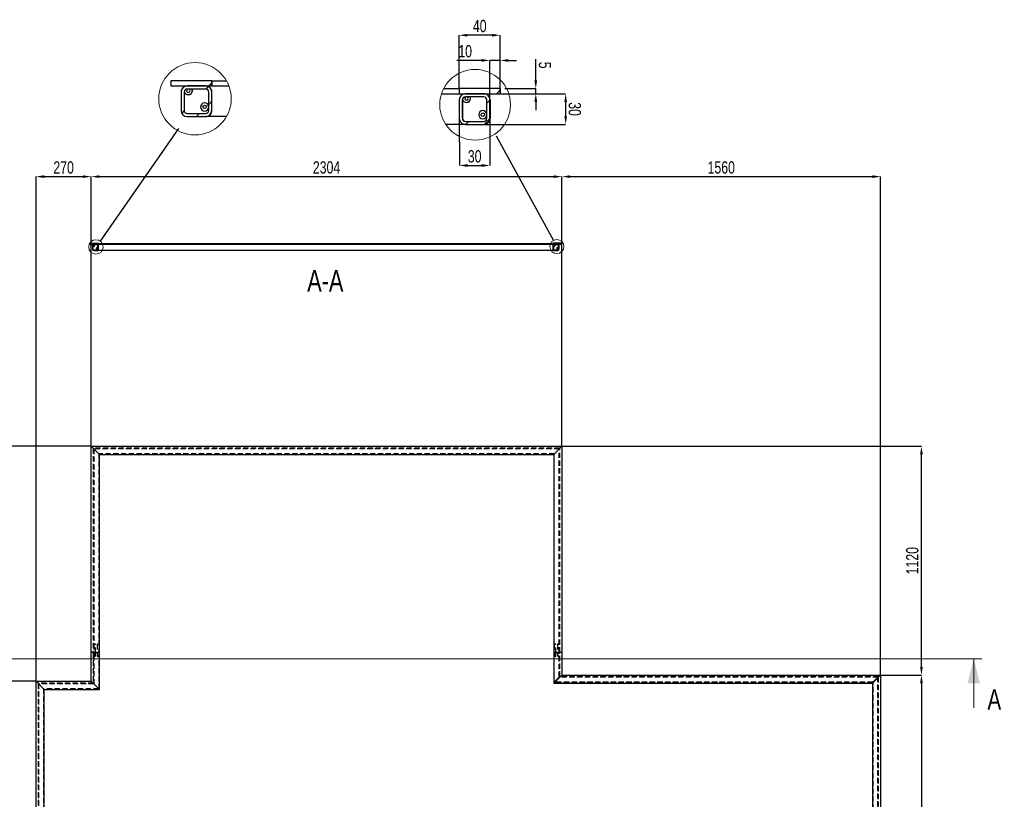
# Model space of a CAD drawing. Header units: millimetres. Extents: x 0 to 841, y 0 to 594.
# Tile 3 of 6: x 137 to 378, y 191 to 382. Entities that reach past the tile are written whole.
import ezdxf

# ---------------------------------------------------------------- set-up
doc = ezdxf.new("R2010")
doc.units = ezdxf.units.MM
doc.header["$PDSIZE"] = -1
doc.linetypes.add('HIDDEN', pattern=[1.905, 1.27, -0.635])
for name, color, linetype in [('COTES', 1, 'Continuous'), ('NOTES', 6, 'Continuous'), ('TRAIT-FINS', 9, 'Continuous'), ('TRAIT-TIRET', 2, 'HIDDEN')]:
    doc.layers.add(name, color=color, linetype=linetype)
doc.layers.add('TRAIT-FORT', color=4, linetype='Continuous', lineweight=25)
doc.styles.add('SLDTEXTSTYLE0', font='TXT', dxfattribs={"width": 0.75})
doc.dimstyles.new('SLDDIMSTYLE0', dxfattribs={"dimtxt": 3, "dimasz": 2, "dimexe": 0, "dimexo": 0.0625, "dimgap": 0.75, "dimtad": 1, "dimdec": 0, "dimlfac": 20, "dimrnd": 1e-09, "dimzin": 12, "dimdsep": 46, "dimtxsty": 'SLDTEXTSTYLE0', "dimsah": 1, "dimcen": 0.09, "dimadec": 0, "dimazin": 3, "dimtfac": 1, "dimtdec": 0, "dimtmove": 0, "dimatfit": 0, "dimfxl": 1, "dimfrac": 2, "dimtolj": 1, "dimtzin": 12, "dimarcsym": 0})
doc.dimstyles.new('SLDDIMSTYLE1', dxfattribs={"dimtxt": 3, "dimasz": 2, "dimexe": 0, "dimexo": 0.0625, "dimgap": 0.75, "dimtad": 1, "dimdec": 0, "dimlfac": 20, "dimrnd": 1e-09, "dimzin": 12, "dimdsep": 46, "dimtxsty": 'SLDTEXTSTYLE0', "dimsah": 1, "dimcen": 0.09, "dimadec": 0, "dimazin": 3, "dimtfac": 1, "dimtdec": 0, "dimtofl": 0, "dimtmove": 0, "dimatfit": 3, "dimfxl": 1, "dimfrac": 2, "dimtolj": 1, "dimtzin": 12, "dimarcsym": 0})
doc.dimstyles.new('SLDDIMSTYLE2', dxfattribs={"dimtxt": 0.18, "dimasz": 2, "dimexe": 0, "dimexo": 0.0625, "dimgap": 0, "dimtad": 0, "dimtih": 1, "dimtoh": 1, "dimdec": 0, "dimrnd": 1e-09, "dimzin": 0, "dimdsep": 46, "dimtxsty": 'Standard', "dimblk1": 'NONE', "dimblk2": 'NONE', "dimsah": 1, "dimcen": 0.09, "dimadec": 0, "dimazin": 0, "dimtfac": 2, "dimtdec": 0, "dimtofl": 0, "dimtmove": 0, "dimatfit": 3, "dimldrblk": 'NONE', "dimfxl": 1, "dimfrac": 2, "dimtolj": 1, "dimtzin": 0, "dimarcsym": 0})
doc.dimstyles.new('SLDDIMSTYLE5', dxfattribs={"dimtxt": 3, "dimasz": 2, "dimexe": 0, "dimexo": 0.0625, "dimgap": 0.75, "dimtad": 1, "dimdec": 0, "dimlfac": 4, "dimrnd": 1e-09, "dimzin": 12, "dimdsep": 46, "dimtxsty": 'SLDTEXTSTYLE0', "dimsah": 1, "dimcen": 0.09, "dimadec": 0, "dimazin": 3, "dimtfac": 1, "dimtdec": 0, "dimtmove": 0, "dimatfit": 0, "dimfxl": 1, "dimfrac": 2, "dimtolj": 1, "dimtzin": 12, "dimarcsym": 0})
pattern_1 = [(45, (0, 0), (-13.4704, 13.4704), []), (45, (4.49, 2e-323), (-13.4704, 13.4704), []), (45, (8.98, 4e-323), (-13.4704, 13.4704), []), (45, (13.47, 6e-323), (-13.4704, 13.4704), [])]

# ---------------------------------------------------------------- blocks, each defined once
blk = doc.blocks.new('_D_8')
at = {"layer": 'COTES', "color": 0, "lineweight": -2, "transparency": 16777216}
for p, q in [((154.87, 277.22), (119.44, 277.22)), ((119.44, 275.22), (119.44, 70.52)), ((202.37, 68.52), (119.44, 68.52))]:
    blk.add_line(p, q, dxfattribs=at)
at = {"layer": 'COTES', "color": 0, "transparency": 16777216}
for points in [[(119.1, 275.22), (119.77, 275.22), (119.44, 277.22)], [(119.1, 70.52), (119.77, 70.52), (119.44, 68.52)]]:
    blk.add_solid(points, dxfattribs=at)
at = {"layer": 'Defpoints', "color": 0, "transparency": 16777216}
for p in [(154.94, 277.22), (119.44, 68.52), (202.44, 68.52)]:
    blk.add_point(p, dxfattribs=at)
at = {"layer": 'COTES', "color": 0, "transparency": 16777216, "insert": (115.69, 172.87), "char_height": 3, "attachment_point": 2, "rotation": 90, "style": 'SLDTEXTSTYLE0'}
blk.add_mtext('\\A1;4174', dxfattribs=at)
blk = doc.blocks.new('_D_9')
at = {"layer": 'COTES', "color": 0, "lineweight": -2, "transparency": 16777216}
for p, q in [((141.37, 219.72), (131.44, 219.72)), ((131.44, 110.02), (131.44, 217.72)), ((141.37, 108.02), (131.44, 108.02))]:
    blk.add_line(p, q, dxfattribs=at)
at = {"layer": 'COTES', "color": 0, "transparency": 16777216}
for points in [[(131.1, 217.72), (131.77, 217.72), (131.44, 219.72)], [(131.1, 110.02), (131.77, 110.02), (131.44, 108.02)]]:
    blk.add_solid(points, dxfattribs=at)
at = {"layer": 'Defpoints', "color": 0, "transparency": 16777216}
for p in [(131.44, 219.72), (141.44, 219.72), (141.44, 108.02)]:
    blk.add_point(p, dxfattribs=at)
at = {"layer": 'COTES', "color": 0, "transparency": 16777216, "insert": (127.69, 163.87), "char_height": 3, "attachment_point": 2, "rotation": 90, "style": 'SLDTEXTSTYLE0'}
blk.add_mtext('\\A1;2234', dxfattribs=at)
blk = doc.blocks.new('_D_12')
at = {"layer": 'COTES', "color": 0, "lineweight": -2, "transparency": 16777216}
for p, q in [((348.2, 221.22), (358.14, 221.22)), ((358.14, 219.22), (358.14, 108.52)), ((348.2, 106.52), (358.14, 106.52))]:
    blk.add_line(p, q, dxfattribs=at)
at = {"layer": 'COTES', "color": 0, "transparency": 16777216}
for points in [[(357.8, 219.22), (358.47, 219.22), (358.14, 221.22)], [(357.8, 108.52), (358.47, 108.52), (358.14, 106.52)]]:
    blk.add_solid(points, dxfattribs=at)
at = {"layer": 'Defpoints', "color": 0, "transparency": 16777216}
for p in [(348.14, 221.22), (348.14, 106.52), (358.14, 106.52)]:
    blk.add_point(p, dxfattribs=at)
at = {"layer": 'COTES', "color": 0, "transparency": 16777216, "insert": (354.39, 163.87), "char_height": 3, "attachment_point": 2, "rotation": 90, "style": 'SLDTEXTSTYLE0'}
blk.add_mtext('\\A1;2294', dxfattribs=at)
blk = doc.blocks.new('_D_13')
at = {"layer": 'COTES', "color": 0, "lineweight": -2, "transparency": 16777216}
for p, q in [((154.87, 277.22), (131.44, 277.22)), ((131.44, 221.72), (131.44, 275.22)), ((141.37, 219.72), (131.44, 219.72))]:
    blk.add_line(p, q, dxfattribs=at)
at = {"layer": 'COTES', "color": 0, "transparency": 16777216}
for points in [[(131.1, 275.22), (131.77, 275.22), (131.44, 277.22)], [(131.1, 221.72), (131.77, 221.72), (131.44, 219.72)]]:
    blk.add_solid(points, dxfattribs=at)
at = {"layer": 'Defpoints', "color": 0, "transparency": 16777216}
for p in [(131.44, 277.22), (154.94, 277.22), (141.44, 219.72)]:
    blk.add_point(p, dxfattribs=at)
at = {"layer": 'COTES', "color": 0, "transparency": 16777216, "insert": (127.69, 248.47), "char_height": 3, "attachment_point": 2, "rotation": 90, "style": 'SLDTEXTSTYLE0'}
blk.add_mtext('\\A1;1150', dxfattribs=at)
blk = doc.blocks.new('_D_14')
at = {"layer": 'COTES', "color": 0, "lineweight": -2, "transparency": 16777216}
for p, q in [((270.2, 277.22), (358.14, 277.22)), ((358.14, 223.22), (358.14, 275.22)), ((348.2, 221.22), (358.14, 221.22))]:
    blk.add_line(p, q, dxfattribs=at)
at = {"layer": 'COTES', "color": 0, "transparency": 16777216}
for points in [[(357.8, 275.22), (358.47, 275.22), (358.14, 277.22)], [(357.8, 223.22), (358.47, 223.22), (358.14, 221.22)]]:
    blk.add_solid(points, dxfattribs=at)
at = {"layer": 'Defpoints', "color": 0, "transparency": 16777216}
for p in [(270.14, 277.22), (358.14, 277.22), (348.14, 221.22)]:
    blk.add_point(p, dxfattribs=at)
at = {"layer": 'COTES', "color": 0, "transparency": 16777216, "insert": (354.39, 249.22), "char_height": 3, "attachment_point": 2, "rotation": 90, "style": 'SLDTEXTSTYLE0'}
blk.add_mtext('\\A1;1120', dxfattribs=at)
blk = doc.blocks.new('_D_18')
at = {"layer": 'COTES', "color": 0, "lineweight": -2, "transparency": 16777216}
for p, q in [((141.44, 219.78), (141.44, 343.22)), ((143.44, 343.22), (152.94, 343.22)), ((154.94, 277.28), (154.94, 343.22))]:
    blk.add_line(p, q, dxfattribs=at)
at = {"layer": 'COTES', "color": 0, "transparency": 16777216}
for points in [[(143.44, 343.55), (143.44, 342.89), (141.44, 343.22)], [(152.94, 343.55), (152.94, 342.89), (154.94, 343.22)]]:
    blk.add_solid(points, dxfattribs=at)
at = {"layer": 'Defpoints', "color": 0, "transparency": 16777216}
for p in [(154.94, 343.22), (154.94, 277.22), (141.44, 219.72)]:
    blk.add_point(p, dxfattribs=at)
at = {"layer": 'COTES', "color": 0, "transparency": 16777216, "insert": (148.19, 346.97), "char_height": 3, "attachment_point": 2, "style": 'SLDTEXTSTYLE0'}
blk.add_mtext('\\A1;270', dxfattribs=at)
blk = doc.blocks.new('_D_19')
at = {"layer": 'COTES', "color": 0, "lineweight": -2, "transparency": 16777216}
for p, q in [((154.94, 277.28), (154.94, 343.22)), ((156.94, 343.22), (268.14, 343.22)), ((270.14, 277.28), (270.14, 343.22))]:
    blk.add_line(p, q, dxfattribs=at)
at = {"layer": 'COTES', "color": 0, "transparency": 16777216}
for points in [[(156.94, 343.55), (156.94, 342.89), (154.94, 343.22)], [(268.14, 343.55), (268.14, 342.89), (270.14, 343.22)]]:
    blk.add_solid(points, dxfattribs=at)
at = {"layer": 'Defpoints', "color": 0, "transparency": 16777216}
for p in [(270.14, 343.22), (154.94, 277.22), (270.14, 277.22)]:
    blk.add_point(p, dxfattribs=at)
at = {"layer": 'COTES', "color": 0, "transparency": 16777216, "insert": (212.54, 346.97), "char_height": 3, "attachment_point": 2, "style": 'SLDTEXTSTYLE0'}
blk.add_mtext('\\A1;2304', dxfattribs=at)
blk = doc.blocks.new('_D_20')
at = {"layer": 'COTES', "color": 0, "lineweight": -2, "transparency": 16777216}
for p, q in [((270.14, 277.28), (270.14, 343.22)), ((272.14, 343.22), (346.14, 343.22)), ((348.14, 221.28), (348.14, 343.22))]:
    blk.add_line(p, q, dxfattribs=at)
at = {"layer": 'COTES', "color": 0, "transparency": 16777216}
for points in [[(272.14, 343.55), (272.14, 342.89), (270.14, 343.22)], [(346.14, 343.55), (346.14, 342.89), (348.14, 343.22)]]:
    blk.add_solid(points, dxfattribs=at)
at = {"layer": 'Defpoints', "color": 0, "transparency": 16777216}
for p in [(348.14, 343.22), (270.14, 277.22), (348.14, 221.22)]:
    blk.add_point(p, dxfattribs=at)
at = {"layer": 'COTES', "color": 0, "transparency": 16777216, "insert": (309.14, 346.97), "char_height": 3, "attachment_point": 2, "style": 'SLDTEXTSTYLE0'}
blk.add_mtext('\\A1;1560', dxfattribs=at)
blk = doc.blocks.new('_None')
blk = doc.blocks.new('SW_HATCH_0')
at = {"layer": 'TRAIT-FINS', "color": 0}
for p, q in [((7.67, 7.67), (6.75, 6.75)), ((5.17, 5.17), (4.42, 4.42)), ((0, 0), (-0.75, -0.75)), ((5.17, 0.68), (3.74, -0.75))]:
    blk.add_line(p, q, dxfattribs=at)
blk = doc.blocks.new('_D_21')
at = {"layer": 'COTES', "color": 0, "lineweight": -2, "transparency": 16777216}
for p, q in [((263.75, 366.75), (263.75, 372)), ((256.15, 364.75), (263.75, 364.75)), ((263.75, 363.5), (263.75, 364.75)), ((256.15, 363.5), (263.75, 363.5)), ((263.75, 361.5), (263.75, 359.5))]:
    blk.add_line(p, q, dxfattribs=at)
at = {"layer": 'COTES', "color": 0, "transparency": 16777216}
for points in [[(264.08, 366.75), (263.41, 366.75), (263.75, 364.75)], [(264.08, 361.5), (263.41, 361.5), (263.75, 363.5)]]:
    blk.add_solid(points, dxfattribs=at)
at = {"layer": 'Defpoints', "color": 0, "transparency": 16777216}
for p in [(256.08, 364.75), (263.75, 364.75), (256.08, 363.5)]:
    blk.add_point(p, dxfattribs=at)
at = {"layer": 'COTES', "color": 0, "transparency": 16777216, "insert": (267.5, 370.5), "char_height": 3, "attachment_point": 2, "rotation": 270.006, "style": 'SLDTEXTSTYLE0'}
blk.add_mtext('\\A1;5', dxfattribs=at)
blk = doc.blocks.new('_D_22')
at = {"layer": 'COTES', "color": 0, "lineweight": -2, "transparency": 16777216}
for p, q in [((250.53, 371.66), (244.41, 371.66)), ((252.53, 362.06), (252.53, 371.66)), ((255.03, 371.66), (252.53, 371.66)), ((255.03, 364.81), (255.03, 371.66)), ((257.03, 371.66), (259.03, 371.66))]:
    blk.add_line(p, q, dxfattribs=at)
at = {"layer": 'COTES', "color": 0, "transparency": 16777216}
for points in [[(250.53, 371.99), (250.53, 371.33), (252.53, 371.66)], [(257.03, 371.99), (257.03, 371.33), (255.03, 371.66)]]:
    blk.add_solid(points, dxfattribs=at)
at = {"layer": 'Defpoints', "color": 0, "transparency": 16777216}
for p in [(255.03, 371.66), (255.03, 364.75), (252.53, 362)]:
    blk.add_point(p, dxfattribs=at)
at = {"layer": 'COTES', "color": 0, "transparency": 16777216, "insert": (246.47, 375.41), "char_height": 3, "attachment_point": 2, "rotation": 0.006, "style": 'SLDTEXTSTYLE0'}
blk.add_mtext('\\A1;10', dxfattribs=at)
blk = doc.blocks.new('_D_23')
at = {"layer": 'COTES', "color": 0, "lineweight": -2, "transparency": 16777216}
for p, q in [((255.12, 363.5), (271.06, 363.5)), ((271.06, 361.5), (271.06, 358)), ((251.1, 356), (271.06, 356))]:
    blk.add_line(p, q, dxfattribs=at)
at = {"layer": 'COTES', "color": 0, "transparency": 16777216}
for points in [[(271.39, 361.5), (270.73, 361.5), (271.06, 363.5)], [(271.39, 358), (270.73, 358), (271.06, 356)]]:
    blk.add_solid(points, dxfattribs=at)
at = {"layer": 'Defpoints', "color": 0, "transparency": 16777216}
for p in [(255.06, 363.5), (251.03, 356), (271.06, 356)]:
    blk.add_point(p, dxfattribs=at)
at = {"layer": 'COTES', "color": 0, "transparency": 16777216, "insert": (274.81, 359.75), "char_height": 3, "attachment_point": 2, "rotation": 270.006, "style": 'SLDTEXTSTYLE0'}
blk.add_mtext('\\A1;30', dxfattribs=at)
blk = doc.blocks.new('_D_24')
at = {"layer": 'COTES', "color": 0, "lineweight": -2, "transparency": 16777216}
for p, q in [((245.03, 357.44), (245.04, 345.94)), ((252.53, 357.44), (252.54, 345.94)), ((247.04, 345.94), (250.54, 345.94))]:
    blk.add_line(p, q, dxfattribs=at)
at = {"layer": 'COTES', "color": 0, "transparency": 16777216}
for points in [[(247.04, 346.27), (247.04, 345.61), (245.04, 345.94)], [(250.54, 346.27), (250.54, 345.61), (252.54, 345.94)]]:
    blk.add_solid(points, dxfattribs=at)
at = {"layer": 'Defpoints', "color": 0, "transparency": 16777216}
for p in [(245.03, 357.5), (252.53, 357.5), (252.54, 345.94)]:
    blk.add_point(p, dxfattribs=at)
at = {"layer": 'COTES', "color": 0, "transparency": 16777216, "insert": (248.79, 349.69), "char_height": 3, "attachment_point": 2, "rotation": 0.006, "style": 'SLDTEXTSTYLE0'}
blk.add_mtext('\\A1;30', dxfattribs=at)
blk = doc.blocks.new('_D_25')
at = {"layer": 'COTES', "color": 0, "lineweight": -2, "transparency": 16777216}
for p, q in [((245.03, 364.81), (245.03, 377.82)), ((253.03, 377.83), (247.03, 377.83)), ((255.03, 364.81), (255.03, 377.83))]:
    blk.add_line(p, q, dxfattribs=at)
at = {"layer": 'COTES', "color": 0, "transparency": 16777216}
for points in [[(247.03, 378.16), (247.03, 377.49), (245.03, 377.82)], [(253.03, 378.16), (253.03, 377.49), (255.03, 377.83)]]:
    blk.add_solid(points, dxfattribs=at)
at = {"layer": 'Defpoints', "color": 0, "transparency": 16777216}
for p in [(245.03, 377.82), (245.03, 364.75), (255.03, 364.75)]:
    blk.add_point(p, dxfattribs=at)
at = {"layer": 'COTES', "color": 0, "transparency": 16777216, "insert": (250.03, 381.58), "char_height": 3, "attachment_point": 2, "rotation": 0.006, "style": 'SLDTEXTSTYLE0'}
blk.add_mtext('\\A1;40', dxfattribs=at)
blk = doc.blocks.new('SW_HATCH_1')
at = {"layer": 'TRAIT-FINS', "color": 0}
for p, q in [((5.88, 5.88), (5.26, 5.26)), ((6.75, 6.75), (6.01, 6.01)), ((0, 0), (-0.61, -0.61)), ((6.75, 2.26), (6, 1.51)), ((3.75, -0.74), (3, -1.49))]:
    blk.add_line(p, q, dxfattribs=at)

msp = doc.modelspace()

# ---------------------------------------------------------------- hatches: boundary and pattern name
at = {"layer": 'TRAIT-FINS'}
h = msp.add_hatch(dxfattribs=at)
h.set_pattern_fill('DIN 201 ACIER ET FONTE', color=256, style=0, pattern_type=2)
h.set_pattern_definition(pattern_1)
h.paths.add_polyline_path([(156.725, 326.886), (154.725, 326.886), (154.725, 326.636), (156.725, 326.636)], flags=0)
h = msp.add_hatch(dxfattribs=at)
h.set_pattern_fill('DIN 201 ACIER ET FONTE', color=256, style=0, pattern_type=2)
h.set_pattern_definition(pattern_1)
edge = h.paths.add_edge_path(flags=0)
edge.add_line((155.226, 326.336), (155.226, 325.436))
edge.add_ellipse((155.526, 325.436), major_axis=(-0.3, 0), ratio=1, start_angle=360, end_angle=450)
edge.add_line((155.526, 325.136), (156.426, 325.136))
edge.add_ellipse((156.426, 325.436), major_axis=(-0.3, 0), ratio=1, start_angle=90, end_angle=180)
edge.add_line((156.726, 325.436), (156.726, 326.336))
edge.add_ellipse((156.426, 326.336), major_axis=(-0.3, 0), ratio=1, start_angle=180, end_angle=270)
edge.add_line((156.425, 326.636), (155.525, 326.636))
edge.add_ellipse((155.526, 326.336), major_axis=(-0.3, 0), ratio=1, start_angle=270, end_angle=360)
edge = h.paths.add_edge_path(flags=0)
edge.add_ellipse((155.526, 325.436), major_axis=(-0.15, 0), ratio=1, start_angle=0, end_angle=90, ccw=False)
edge.add_line((155.376, 325.436), (155.376, 326.336))
edge.add_ellipse((155.526, 326.336), major_axis=(-0.15, 0), ratio=1, start_angle=270, end_angle=360, ccw=False)
edge.add_line((155.525, 326.486), (156.425, 326.486))
edge.add_ellipse((156.426, 326.336), major_axis=(-0.15, 0), ratio=1, start_angle=180, end_angle=270, ccw=False)
edge.add_line((156.576, 326.336), (156.576, 325.436))
edge.add_ellipse((156.426, 325.436), major_axis=(-0.15, 0), ratio=1, start_angle=90, end_angle=180, ccw=False)
edge.add_line((156.426, 325.286), (155.526, 325.286))
h = msp.add_hatch(dxfattribs=at)
h.set_pattern_fill('DIN 201 ACIER ET FONTE', color=256, style=0, pattern_type=2)
h.set_pattern_definition(pattern_1)
h.paths.add_polyline_path([(267.925, 326.648), (269.925, 326.648), (269.925, 326.898), (267.925, 326.898)], flags=0)
h = msp.add_hatch(dxfattribs=at)
h.set_pattern_fill('DIN 201 ACIER ET FONTE', color=256, style=0, pattern_type=2)
h.set_pattern_definition(pattern_1)
edge = h.paths.add_edge_path(flags=0)
edge.add_line((268.226, 325.148), (269.126, 325.148))
edge.add_ellipse((269.126, 325.448), major_axis=(0.3, 0), ratio=1, start_angle=270, end_angle=360)
edge.add_line((269.426, 325.448), (269.426, 326.348))
edge.add_ellipse((269.126, 326.348), major_axis=(0.3, 0), ratio=1, start_angle=0, end_angle=90)
edge.add_line((269.125, 326.648), (268.225, 326.648))
edge.add_ellipse((268.226, 326.348), major_axis=(0.3, 0), ratio=1, start_angle=90, end_angle=180)
edge.add_line((267.926, 326.348), (267.926, 325.448))
edge.add_ellipse((268.226, 325.448), major_axis=(0.3, 0), ratio=1, start_angle=180, end_angle=270)
edge = h.paths.add_edge_path(flags=0)
edge.add_ellipse((269.126, 325.448), major_axis=(0.15, 0), ratio=1, start_angle=-90, end_angle=0, ccw=False)
edge.add_line((269.126, 325.298), (268.226, 325.298))
edge.add_ellipse((268.226, 325.448), major_axis=(0.15, 0), ratio=1, start_angle=180, end_angle=270, ccw=False)
edge.add_line((268.076, 325.448), (268.076, 326.348))
edge.add_ellipse((268.226, 326.348), major_axis=(0.15, 0), ratio=1, start_angle=90, end_angle=180, ccw=False)
edge.add_line((268.225, 326.498), (269.125, 326.498))
edge.add_ellipse((269.126, 326.348), major_axis=(0.15, 0), ratio=1, start_angle=0, end_angle=90, ccw=False)
edge.add_line((269.276, 326.348), (269.276, 325.448))

# ---------------------------------------------------------------- linework, layer by layer
at = {"lineweight": 18}
for p, q in [((372.939, 225.224), (109.407, 225.196)), ((370.941, 213.224), (370.939, 225.224))]:
    msp.add_line(p, q, dxfattribs=at)
for centre, radius in [((180.347, 362.29), 8.861), ((248.902, 360.81), 8.648), ((156.112, 326.007), 1.772), ((268.907, 326.104), 1.73)]:
    msp.add_circle(centre, radius, dxfattribs=at)
msp.add_solid([(370.939, 225.224), (369.44, 219.223), (372.44, 219.224)], dxfattribs=at)
at = {"layer": 'TRAIT-FORT', "lineweight": 25}
for p, q in [((184.45, 366.655), (174.45, 366.654)), ((174.45, 366.654), (174.45, 365.404)), ((184.45, 365.405), (184.45, 366.655)), ((184.45, 366.655), (184.451, 366.655)), ((184.451, 365.405), (184.451, 366.655)), ((184.451, 366.655), (184.476, 366.655)), ((184.476, 366.655), (184.476, 365.405)), ((184.476, 366.655), (188.059, 366.655)), ((174.45, 365.404), (184.45, 365.405)), ((176.95, 363.904), (176.951, 359.404)), ((177.7, 363.904), (177.701, 359.404)), ((177.701, 363.904), (177.702, 359.404)), ((177.701, 363.904), (177.702, 359.404)), ((177.736, 364.017), (177.727, 363.904)), ((177.727, 363.904), (177.727, 359.404)), ((182.95, 365.405), (178.45, 365.404)), ((182.95, 364.655), (178.45, 364.654)), ((183.701, 359.405), (183.7, 363.905)), ((184.45, 365.405), (184.451, 365.405)), ((184.451, 359.405), (184.45, 363.905)), ((184.451, 365.405), (184.476, 365.405)), ((184.452, 359.405), (184.451, 363.905)), ((184.452, 359.405), (184.451, 363.905)), ((184.476, 365.405), (188.643, 365.405)), ((184.477, 359.405), (184.476, 363.905)), ((241.203, 364.747), (245.033, 364.748)), ((255.033, 364.749), (245.033, 364.748)), ((245.033, 364.748), (245.033, 363.498)), ((255.033, 363.499), (255.033, 364.749)), ((255.034, 363.499), (255.033, 364.749)), ((255.033, 364.749), (255.033, 364.749)), ((255.06, 364.749), (255.033, 364.749)), ((255.06, 364.749), (255.06, 363.499)), ((178.701, 363.279), (178.702, 363.279)), ((240.683, 363.497), (245.033, 363.498)), ((245.033, 363.498), (255.033, 363.499)), ((245.033, 361.998), (245.033, 357.498)), ((245.783, 361.998), (245.783, 357.498)), ((245.784, 361.998), (245.784, 357.498)), ((245.784, 361.998), (245.784, 357.498)), ((245.809, 361.998), (245.818, 362.112)), ((245.818, 362.112), (245.809, 361.998)), ((245.809, 357.498), (245.809, 361.998)), ((251.033, 363.498), (246.533, 363.498)), ((251.033, 362.748), (246.533, 362.748)), ((251.783, 357.498), (251.783, 361.998)), ((252.533, 357.498), (252.533, 361.998)), ((252.534, 357.498), (252.534, 361.998)), ((252.534, 357.498), (252.534, 361.998)), ((252.56, 361.998), (252.56, 357.498)), ((255.034, 363.499), (255.033, 363.499)), ((255.06, 363.499), (255.034, 363.499)), ((182.702, 361.28), (182.701, 361.28)), ((182.701, 359.28), (182.703, 359.28)), ((246.783, 361.373), (246.785, 361.373)), ((250.785, 359.373), (250.784, 359.373)), ((178.451, 358.654), (182.951, 358.655)), ((178.451, 357.904), (182.951, 357.905)), ((182.952, 357.905), (182.951, 357.905)), ((188.046, 357.905), (182.977, 357.905)), ((246.533, 356.748), (251.033, 356.748)), ((250.784, 357.373), (250.785, 357.373)), ((246.534, 355.998), (241.716, 355.997)), ((246.534, 355.998), (251.034, 355.998)), ((251.034, 355.998), (251.034, 355.998)), ((154.725, 326.886), (154.725, 326.636)), ((156.725, 326.886), (154.725, 326.886)), ((154.725, 326.636), (156.725, 326.636)), ((155.226, 326.336), (155.226, 325.436)), ((155.376, 326.336), (155.376, 325.436)), ((155.376, 326.336), (155.376, 325.436)), ((155.376, 326.336), (155.376, 325.436)), ((155.381, 326.336), (155.381, 325.436)), ((156.425, 326.636), (155.525, 326.636)), ((156.425, 326.486), (155.525, 326.486)), ((155.576, 326.211), (155.576, 326.211)), ((156.376, 325.811), (156.376, 325.811)), ((156.376, 325.411), (156.376, 325.411)), ((156.576, 325.436), (156.576, 326.336)), ((156.725, 326.636), (156.725, 326.886)), ((156.725, 326.886), (156.726, 326.886)), ((156.725, 326.636), (156.726, 326.636)), ((156.726, 326.636), (156.726, 326.886)), ((156.726, 326.886), (156.731, 326.886)), ((156.726, 326.636), (156.731, 326.636)), ((156.726, 325.436), (156.726, 326.336)), ((156.726, 325.436), (156.726, 326.336)), ((156.726, 325.436), (156.726, 326.336)), ((156.731, 326.886), (267.925, 326.898)), ((156.731, 326.886), (156.731, 326.636)), ((156.731, 326.636), (267.925, 326.648)), ((156.731, 325.436), (156.731, 326.336)), ((267.925, 326.898), (267.925, 326.648)), ((269.925, 326.898), (267.925, 326.898)), ((267.925, 326.648), (269.925, 326.648)), ((267.926, 326.348), (267.926, 325.448)), ((268.076, 326.348), (268.076, 325.448)), ((268.076, 326.348), (268.076, 325.448)), ((268.076, 326.348), (268.076, 325.448)), ((268.081, 325.448), (268.081, 326.348)), ((269.125, 326.648), (268.225, 326.648)), ((269.125, 326.498), (268.225, 326.498)), ((268.276, 326.223), (268.276, 326.223)), ((269.076, 325.823), (269.076, 325.823)), ((269.076, 325.423), (269.076, 325.423)), ((269.276, 325.448), (269.276, 326.348)), ((269.426, 325.448), (269.426, 326.348)), ((269.426, 325.448), (269.426, 326.348)), ((269.426, 325.448), (269.426, 326.348)), ((269.431, 326.348), (269.431, 325.448)), ((269.925, 326.648), (269.925, 326.898)), ((269.926, 326.898), (269.925, 326.898)), ((269.926, 326.648), (269.925, 326.648)), ((269.926, 326.648), (269.926, 326.898)), ((269.931, 326.898), (269.926, 326.898)), ((269.931, 326.648), (269.926, 326.648)), ((269.931, 326.898), (269.931, 326.648)), ((155.526, 325.286), (156.426, 325.286)), ((155.526, 325.136), (156.426, 325.136)), ((156.426, 325.136), (156.426, 325.136)), ((268.226, 325.148), (156.431, 325.136)), ((268.226, 325.298), (269.126, 325.298)), ((268.226, 325.148), (269.126, 325.148)), ((269.126, 325.148), (269.126, 325.148)), ((154.935, 226.722), (154.935, 277.221)), ((154.935, 277.221), (156.935, 275.222)), ((154.935, 277.221), (270.135, 277.221)), ((268.135, 275.222), (270.135, 277.221)), ((270.135, 277.221), (270.135, 226.722)), ((156.935, 226.722), (156.935, 275.222)), ((156.935, 275.222), (268.135, 275.222)), ((268.135, 275.222), (268.135, 226.722)), ((156.935, 226.722), (154.935, 226.722)), ((154.935, 219.722), (154.935, 226.721)), ((156.935, 226.721), (154.935, 226.721)), ((155.585, 226.722), (155.585, 226.721)), ((155.985, 226.721), (155.985, 226.722)), ((156.385, 226.722), (156.385, 226.721)), ((156.785, 226.721), (156.785, 226.722)), ((156.935, 217.722), (156.935, 226.721)), ((270.135, 226.722), (268.135, 226.722)), ((268.135, 226.721), (268.135, 219.221)), ((270.135, 226.721), (268.135, 226.721)), ((268.285, 226.722), (268.285, 226.721)), ((268.686, 226.721), (268.686, 226.722)), ((269.085, 226.722), (269.085, 226.721)), ((269.485, 226.721), (269.485, 226.722)), ((270.135, 226.721), (270.135, 221.222)), ((141.435, 108.022), (141.435, 219.722)), ((141.435, 219.722), (143.435, 217.722)), ((141.435, 219.722), (154.935, 219.722)), ((154.935, 219.722), (156.935, 217.722)), ((268.135, 219.221), (270.135, 221.222)), ((270.135, 221.222), (348.135, 221.222)), ((348.135, 221.222), (346.135, 219.221)), ((348.135, 221.222), (348.135, 106.522)), ((143.435, 110.022), (143.435, 217.722)), ((143.435, 217.722), (156.935, 217.722)), ((268.135, 219.221), (346.135, 219.221)), ((346.135, 219.221), (346.135, 108.522))]:
    msp.add_line(p, q, dxfattribs=at)
at = {"layer": 'TRAIT-FORT', "lineweight": 25, "flags": 128}
for points in [[(177.721, 364.077), (177.715, 364.051), (177.701, 363.904)], [(177.721, 364.077), (177.715, 364.051), (177.701, 363.904)], [(179.702, 364.279), (179.658, 364.574), (179.629, 364.654)], [(245.804, 362.171), (245.798, 362.144), (245.784, 361.998)], [(247.785, 362.373), (247.74, 362.668), (247.712, 362.748)], [(155.38, 326.371), (155.379, 326.365), (155.376, 326.336)], [(155.38, 326.371), (155.379, 326.365), (155.376, 326.336)], [(155.776, 326.411), (155.767, 326.47), (155.761, 326.486)], [(268.08, 326.382), (268.079, 326.377), (268.076, 326.348)], [(268.476, 326.423), (268.467, 326.482), (268.461, 326.498)]]:
    msp.add_lwpolyline(points, dxfattribs=at)
at = {"layer": 'TRAIT-FORT', "lineweight": 25}
for centre, radius in [((182.701, 360.28), 0.423), ((250.784, 358.373), 0.423), ((156.376, 325.611), 0.0845), ((269.076, 325.623), 0.0845)]:
    msp.add_circle(centre, radius, dxfattribs=at)
for centre, radius, start, end in [((178.45, 363.904), 1.5, 90.00572, 180.00666), ((178.45, 363.904), 0.75, 90.0041, 180.00828), ((178.701, 364.279), 1, 191.65993, 270.00513), ((178.701, 364.279), 0.423, 117.47567, 0.00607), ((178.701, 364.279), 1, 270.0051, 22.03112), ((178.702, 364.279), 1, 270.00622, 0.00559), ((178.701, 364.279), 0.423, 0.00413, 62.54235), ((182.95, 363.905), 1.5, 0.00564, 90.0064), ((182.95, 363.905), 0.75, 0.00378, 90.00712), ((182.951, 363.905), 1.5, 0.00499, 90.00705), ((182.976, 363.905), 1.5, 0.00307, 90.00328), ((182.976, 363.905), 1.5, 0.00307, 90.00328), ((246.533, 361.998), 1.5, 90.00567, 180.00557), ((246.533, 361.998), 0.75, 90.00682, 180.00556), ((246.783, 362.373), 1, 191.65316, 270.00497), ((246.783, 362.373), 0.423, 117.47655, 0.00519), ((246.783, 362.373), 1, 270.00509, 22.03112), ((246.785, 362.373), 1, 270.00623, 0.00559), ((246.783, 362.373), 0.423, 0.00515, 62.53467), ((251.033, 361.998), 1.5, 0.00514, 90.00578), ((251.033, 361.998), 0.75, 0.0074, 90.00578), ((251.034, 361.998), 1.5, 0.00499, 90.00705), ((251.06, 361.998), 1.5, 0.00786, 90.00988), ((251.06, 361.998), 1.5, 0.00821, 90.00953), ((178.451, 359.404), 1.5, 180.00741, 270.00464), ((178.451, 359.404), 0.75, 180.00737, 270.00581), ((178.452, 359.404), 0.75, 180.00691, 270.00626), ((178.477, 359.404), 0.75, 180.00073, 270.00337), ((178.477, 359.404), 0.75, 180.00191, 270.00218), ((182.701, 360.28), 1, 1.6001, 270.00585), ((182.701, 360.28), 1, 270.00789, 358.40982), ((182.702, 360.28), 1, 3.48565, 90.00421), ((182.703, 360.28), 1, 270.0058, 356.52891), ((182.951, 359.405), 1.5, 270.00619, 0.00506), ((182.951, 359.405), 0.75, 270.00735, 0.00503), ((182.952, 359.405), 1.5, 270.0051, 0.00615), ((182.977, 359.405), 1.5, 270.00928, 0.00766), ((182.977, 359.405), 1.5, 270.00867, 0.00826), ((250.784, 358.373), 1, 1.58762, 270.0061), ((250.785, 358.373), 1, 3.47934, 90.00443), ((246.533, 357.498), 1.5, 180.00516, 270.00688), ((246.533, 357.498), 0.75, 180.00378, 270.00712), ((246.534, 357.498), 0.75, 180.00309, 270.00781), ((246.56, 357.498), 0.75, 180.00836, 270.00937), ((246.56, 357.498), 0.75, 180.00836, 270.00937), ((250.784, 358.373), 1, 270.00415, 358.42647), ((250.785, 358.373), 1, 270.00562, 356.5352), ((251.033, 357.498), 0.75, 270.00506, 0.00732), ((251.033, 357.498), 1.5, 270.0062, 0.00619), ((251.034, 357.498), 1.5, 270.00621, 0.00617), ((251.06, 357.498), 1.5, 270.00323, 0.00233), ((251.06, 357.498), 1.5, 270.00256, 0.003), ((155.526, 326.336), 0.3, 90.00595, 180.00595), ((155.526, 325.436), 0.3, 180.00595, 270.00595), ((155.526, 326.336), 0.15, 90.00595, 180.00595), ((155.526, 325.436), 0.15, 180.00595, 270.00595), ((155.526, 325.436), 0.15, 180.1192, 270.00595), ((155.576, 326.411), 0.2, 191.66053, 270.00595), ((155.576, 326.411), 0.0845, 117.47506, 0.1192), ((155.576, 326.411), 0.2, 270.00595, 22.03053), ((155.576, 326.411), 0.2, 270.00595, 0.1192), ((155.576, 326.411), 0.0845, 0.1192, 62.53684), ((156.376, 325.611), 0.2, 1.60466, 270.00595), ((156.376, 325.611), 0.2, 3.48578, 90.00595), ((156.376, 325.611), 0.2, 270.00595, 358.40721), ((156.376, 325.611), 0.2, 270.00595, 356.52612), ((156.426, 326.336), 0.3, 0.00595, 90.00595), ((156.426, 326.336), 0.15, 0.00595, 90.00595), ((156.426, 326.336), 0.3, 0.1192, 90.00595), ((156.426, 325.436), 0.3, 270.00595, 0.1192), ((156.426, 325.436), 0.3, 270.00595, 0.00595), ((156.426, 325.436), 0.15, 270.00595, 0.00595), ((268.226, 326.348), 0.3, 90.00595, 180.00595), ((268.226, 325.448), 0.3, 180.00595, 270.00595), ((268.226, 326.348), 0.15, 90.00595, 180.00595), ((268.226, 325.448), 0.15, 180.00595, 270.00595), ((268.226, 325.448), 0.15, 180.1192, 270.00595), ((268.276, 326.423), 0.2, 191.65334, 270.00595), ((268.276, 326.423), 0.0845, 117.47506, 0.1192), ((268.276, 326.423), 0.2, 270.00595, 22.03053), ((268.276, 326.423), 0.2, 270.00595, 0.1192), ((268.276, 326.423), 0.0845, 0.1192, 62.53684), ((269.076, 325.623), 0.2, 1.59212, 270.00595), ((269.076, 325.623), 0.2, 3.48004, 90.00595), ((269.076, 325.623), 0.2, 270.00595, 358.41975), ((269.076, 325.623), 0.2, 270.00595, 356.53186), ((269.126, 326.348), 0.3, 0.00595, 90.00595), ((269.126, 326.348), 0.15, 0.00595, 90.00595), ((269.126, 326.348), 0.3, 0.1192, 90.00595), ((269.126, 325.448), 0.3, 270.00595, 0.00595), ((269.126, 325.448), 0.15, 270.00595, 0.00595), ((269.126, 325.448), 0.3, 270.00595, 0.1192)]:
    msp.add_arc(centre, radius, start, end, dxfattribs=at)
for centre, major_axis, start_param, end_param in [((155.531, 326.336), (0, 0.15), 1.4193208, 1.5707963), ((155.531, 326.336), (0, 0.15), 1.4193208, 1.5707963), ((155.531, 325.436), (0, 0.15), 1.5707963, 3.1415927), ((155.531, 325.436), (0, 0.15), 1.5707963, 3.1415927), ((156.431, 326.336), (0, 0.3), 4.712389, 6.2831853), ((156.431, 326.336), (0, 0.3), 4.712389, 6.2831853), ((156.431, 325.436), (0, 0.3), 3.1415927, 4.712389), ((156.431, 325.436), (0, 0.3), 3.1415927, 4.712389), ((268.231, 326.348), (0.15, 0), 2.9880679, 3.1415927), ((268.231, 326.348), (0.15, 0), 2.9879437, 3.1415927), ((268.231, 325.448), (0.15, 0), 3.1415927, 4.712389), ((268.231, 325.448), (0.15, 0), 3.1415927, 4.712389), ((269.131, 326.348), (0.3, 0), 0, 1.5707963), ((269.131, 326.348), (0.3, 0), 0, 1.5707963), ((269.131, 325.448), (0.3, 0), 4.712389, 6.2831853), ((269.131, 325.448), (0.3, 0), 4.712389, 6.2831853)]:
    msp.add_ellipse(centre, major_axis=major_axis, ratio=0.9998961, start_param=start_param, end_param=end_param, dxfattribs=at)
at = {"layer": 'TRAIT-TIRET'}
for p, q in [((269.635, 276.722), (155.435, 276.722)), ((155.435, 276.722), (155.435, 226.747)), ((269.485, 276.571), (155.585, 276.571)), ((155.585, 276.571), (155.585, 228.747)), ((268.285, 275.372), (156.785, 275.372)), ((156.785, 275.372), (156.785, 226.747)), ((268.285, 228.747), (268.285, 275.372)), ((269.485, 226.747), (269.485, 276.571)), ((269.635, 226.747), (269.635, 276.722)), ((155.735, 226.747), (155.435, 226.747)), ((155.435, 226.697), (155.435, 219.221)), ((155.735, 226.697), (155.435, 226.697)), ((155.985, 228.747), (155.585, 228.747)), ((155.585, 228.747), (155.585, 226.722)), ((155.585, 226.721), (155.585, 225.947)), ((156.635, 226.747), (155.735, 226.747)), ((156.635, 226.697), (155.735, 226.697)), ((155.985, 226.722), (155.985, 228.747)), ((155.985, 225.947), (155.985, 226.721)), ((156.785, 228.747), (156.385, 228.747)), ((156.385, 228.747), (156.385, 226.722)), ((156.385, 226.721), (156.385, 225.947)), ((156.935, 226.747), (156.635, 226.747)), ((156.935, 226.697), (156.635, 226.697)), ((156.785, 226.722), (156.785, 226.747)), ((156.785, 226.697), (156.785, 226.721)), ((156.785, 226.697), (156.785, 217.871)), ((268.435, 226.747), (268.135, 226.747)), ((268.435, 226.697), (268.135, 226.697)), ((268.686, 228.747), (268.285, 228.747)), ((268.285, 228.747), (268.285, 226.722)), ((268.285, 226.721), (268.285, 225.947)), ((269.335, 226.747), (268.435, 226.747)), ((269.335, 226.697), (268.435, 226.697)), ((268.686, 226.722), (268.686, 228.747)), ((268.686, 225.947), (268.686, 226.721)), ((269.485, 228.747), (269.085, 228.747)), ((269.085, 228.747), (269.085, 226.722)), ((269.085, 226.721), (269.085, 225.947)), ((269.635, 226.747), (269.335, 226.747)), ((269.635, 226.697), (269.335, 226.697)), ((269.485, 226.722), (269.485, 226.747)), ((269.485, 226.697), (269.485, 226.721)), ((269.485, 220.722), (269.485, 226.697)), ((269.635, 220.872), (269.635, 226.697)), ((155.585, 225.947), (155.585, 219.072)), ((155.585, 225.947), (155.985, 225.947)), ((155.585, 225.947), (155.701, 225.747)), ((155.87, 225.747), (155.701, 225.747)), ((155.87, 225.747), (155.985, 225.947)), ((156.385, 225.947), (156.785, 225.947)), ((156.385, 225.947), (156.501, 225.747)), ((156.67, 225.747), (156.501, 225.747)), ((156.67, 225.747), (156.785, 225.947)), ((268.285, 219.521), (268.285, 225.947)), ((268.285, 225.947), (268.686, 225.947)), ((268.285, 225.947), (268.401, 225.747)), ((268.57, 225.747), (268.401, 225.747)), ((268.57, 225.747), (268.686, 225.947)), ((269.085, 225.947), (269.485, 225.947)), ((269.085, 225.947), (269.201, 225.747)), ((269.37, 225.747), (269.201, 225.747)), ((269.37, 225.747), (269.485, 225.947)), ((346.135, 219.372), (268.135, 219.372)), ((346.285, 219.521), (268.285, 219.521)), ((268.435, 219.672), (269.335, 220.571)), ((347.486, 220.722), (269.485, 220.722)), ((347.636, 220.872), (269.635, 220.872)), ((346.135, 219.221), (346.135, 219.372)), ((346.285, 108.372), (346.285, 219.521)), ((346.435, 219.672), (347.335, 220.571)), ((347.636, 220.872), (347.335, 220.571)), ((347.486, 107.172), (347.486, 220.722)), ((347.636, 107.021), (347.636, 220.872)), ((155.435, 219.221), (141.935, 219.221)), ((141.935, 219.221), (141.935, 108.522)), ((155.585, 219.072), (142.085, 219.072)), ((142.085, 219.072), (142.085, 108.672)), ((156.785, 217.871), (143.285, 217.871)), ((143.285, 217.871), (143.285, 109.871))]:
    msp.add_line(p, q, dxfattribs=at)
at = {"layer": 'TRAIT-TIRET', "flags": 128}
for points in [[(268.135, 219.372), (268.141, 219.377), (268.158, 219.394), (268.186, 219.422), (268.223, 219.459), (268.269, 219.505), (268.321, 219.557), (268.377, 219.613), (268.435, 219.672)], [(268.435, 219.672), (268.383, 219.619), (268.333, 219.569), (268.285, 219.521), (268.243, 219.479), (268.206, 219.442), (268.176, 219.412), (268.154, 219.39), (268.14, 219.376), (268.135, 219.372)], [(269.335, 220.571), (269.388, 220.624), (269.438, 220.674), (269.485, 220.722), (269.528, 220.764), (269.565, 220.801), (269.595, 220.831), (269.617, 220.853), (269.631, 220.867), (269.635, 220.872)], [(269.635, 220.872), (269.63, 220.866), (269.613, 220.849), (269.585, 220.821), (269.548, 220.784), (269.502, 220.738), (269.45, 220.686), (269.394, 220.63), (269.335, 220.571)], [(346.135, 219.372), (346.14, 219.376), (346.154, 219.39), (346.176, 219.412), (346.206, 219.442), (346.243, 219.479), (346.285, 219.521), (346.333, 219.569), (346.383, 219.619), (346.435, 219.672)], [(346.435, 219.672), (346.377, 219.613), (346.321, 219.557), (346.269, 219.505), (346.223, 219.459), (346.186, 219.422), (346.158, 219.394), (346.141, 219.377), (346.135, 219.372)], [(347.335, 220.571), (347.394, 220.63), (347.45, 220.686), (347.502, 220.738), (347.548, 220.784), (347.585, 220.821), (347.613, 220.849), (347.63, 220.866), (347.636, 220.872)]]:
    msp.add_lwpolyline(points, dxfattribs=at)

# ---------------------------------------------------------------- block references
at = {"layer": 'TRAIT-FINS'}
for name, p in [('SW_HATCH_1', (177.701, 359.392)), ('SW_HATCH_0', (247.36, 356.748))]:
    msp.add_blockref(name, p, dxfattribs=at)

# ---------------------------------------------------------------- texts
at = {"insert": (374.297, 217.762), "char_height": 5, "attachment_point": 1, "style": 'SLDTEXTSTYLE0'}
msp.add_mtext('A', dxfattribs=at)
at = {"layer": 'NOTES', "insert": (212.24, 320.375), "char_height": 5.2917, "attachment_point": 2, "style": 'SLDTEXTSTYLE0'}
msp.add_mtext('A-A', dxfattribs=at)

# ---------------------------------------------------------------- dimensions: what is measured, and where the dimension line sits
at = {"layer": 'COTES'}
for base, p1, p2, angle, dimstyle, picture, middle in [((245.031, 377.825), (255.033, 364.749), (245.033, 364.748), 0.00595, 'SLDDIMSTYLE5', '_D_25', (250.031, 377.825)), ((255.032, 371.66), (252.534, 361.998), (255.033, 364.749), 0.00595, 'SLDDIMSTYLE5', '_D_22', (246.47, 371.659)), ((263.748, 364.75), (256.083, 363.499), (256.083, 364.749), 270.00595, 'SLDDIMSTYLE5', '_D_21', (263.747, 370.504)), ((271.061, 356), (255.06, 363.499), (251.034, 355.998), 270.00595, 'SLDDIMSTYLE5', '_D_23', (271.06, 359.75)), ((252.535, 345.939), (245.034, 357.498), (252.534, 357.498), 0.00595, 'SLDDIMSTYLE5', '_D_24', (248.785, 345.939)), ((119.435, 68.522), (154.935, 277.222), (202.435, 68.522), 90, 'SLDDIMSTYLE1', '_D_8', (119.435, 172.872)), ((131.435, 277.222), (141.435, 219.722), (154.935, 277.222), 90, 'SLDDIMSTYLE1', '_D_13', (131.435, 248.472)), ((358.135, 277.222), (348.135, 221.222), (270.135, 277.222), 90, 'SLDDIMSTYLE1', '_D_14', (358.135, 249.222)), ((131.435, 219.722), (141.435, 108.022), (141.435, 219.722), 90, 'SLDDIMSTYLE1', '_D_9', (131.435, 163.872)), ((358.135, 106.522), (348.135, 221.222), (348.135, 106.522), 90, 'SLDDIMSTYLE1', '_D_12', (358.135, 163.872))]:
    dim = msp.add_linear_dim(base=base, p1=p1, p2=p2, angle=angle, dimstyle=dimstyle, dxfattribs=at)
    dim.commit()
    dim.dimension.update_dxf_attribs({"geometry": picture, "text_midpoint": middle, "dimtype": 160})
for base, p1, p2, dimstyle, picture, middle in [((154.935, 343.222), (141.435, 219.722), (154.935, 277.222), 'SLDDIMSTYLE0', '_D_18', (148.185, 343.222)), ((270.135, 343.222), (154.935, 277.222), (270.135, 277.222), 'SLDDIMSTYLE1', '_D_19', (212.535, 343.222)), ((348.135, 343.222), (270.135, 277.222), (348.135, 221.222), 'SLDDIMSTYLE1', '_D_20', (309.135, 343.222))]:
    dim = msp.add_linear_dim(base=base, p1=p1, p2=p2, dimstyle=dimstyle, dxfattribs=at)
    dim.commit()
    dim.dimension.update_dxf_attribs({"geometry": picture, "text_midpoint": middle, "dimtype": 160})

# ---------------------------------------------------------------- leaders
at = {"lineweight": 18, "has_arrowhead": 0}
for points in [[(176.316, 354.991), (157.125, 327.461)], [(254.089, 353.19), (268.077, 327.621)]]:
    msp.add_leader(points, dimstyle='SLDDIMSTYLE2', dxfattribs=at)

doc.saveas('drawing.dxf')
